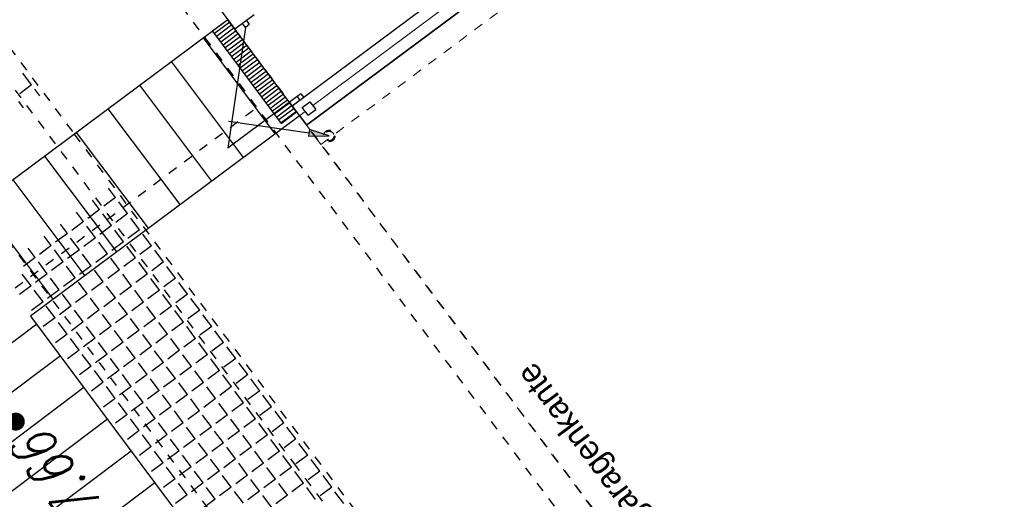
# Model space of a CAD drawing. Header units: metres. Extents: x 2 to 485, y 6 to 594.
# Tile 74 of 176: x 211 to 222, y 270 to 275. Entities that reach past the tile are written whole.
import ezdxf
from ezdxf.enums import TextEntityAlignment as Align

# ---------------------------------------------------------------- set-up
doc = ezdxf.new("R2010")
doc.units = ezdxf.units.M
doc.header["$LTSCALE"] = 0.0125
for name, pattern in [('237-14_Züricher Str._GL_3_RW_2014-11-28_bea$0$STRICHLINIE2', [9.525, 6.35, -3.175]), ('237-14_Züricher Str._GL_3_RW_2014-11-28_bea$0$STRICHPUNKT2', [12.7, 6.35, -3.175, 0, -3.175]), ('260241_A_bea$0$PUNKTIERT', [0.2, 0, -0.2]), ('GESTRICHELT', [0.4, 0.2, -0.2]), ('GEWOFAG_Hof 3_141022_Grundriss_bea$0$AUSGEZOGEN', [0]), ('GEWOFAG_Hof 3_141022_Grundriss_bea$0$VERDECKT2_S2', [0.15, 0.1, -0.05])]:
    doc.linetypes.add(name, pattern=pattern)
for name, color, linetype in [('237-14_Züricher Str._GL_3_RW_2014-11-28_bea$0$__Steiger', 251, 'Continuous'), ('237-14_Züricher Str._GL_3_RW_2014-11-28_bea$0$_GRU_Drainage', 54, '237-14_Züricher Str._GL_3_RW_2014-11-28_bea$0$STRICHPUNKT2'), ('237-14_Züricher Str._GL_3_RW_2014-11-28_bea$0$_GRU_Regenwasser', 150, '237-14_Züricher Str._GL_3_RW_2014-11-28_bea$0$STRICHLINIE2'), ('260241_A_bea$0$B25_EINFASS_GEPKT', 7, '260241_A_bea$0$PUNKTIERT'), ('260241_A_bea$0$B53_HAUPTHOEHEN', 4, 'Continuous'), ('260241_A_bea$0$B54_HOEHEN', 253, 'Continuous'), ('f_entwässerung', 170, 'Continuous'), ('f_feuerwehr', 10, 'Continuous'), ('f_schraff', 251, 'Continuous'), ('f_text_100', 7, 'Continuous'), ('f_weg', 2, 'Continuous')]:
    doc.layers.add(name, color=color, linetype=linetype)
doc.layers.add('GEWOFAG_Hof 3_141022_Grundriss_bea$0$STANDARD', color=7, linetype='GEWOFAG_Hof 3_141022_Grundriss_bea$0$AUSGEZOGEN', lineweight=13)
doc.styles.add('237-14_Züricher Str._GL_3_RW_2014-11-28_bea$0$STANDARD', font='isocp.shx')
doc.styles.add('260241_A_bea$0$ROMANS', font='ROMANS')

# ---------------------------------------------------------------- blocks, each defined once
blk = doc.blocks.new('260241_A_bea$0$HOEHENPKT_ZENTR')
at = {"const_width": 0.75}
blk.add_lwpolyline([(-0.375, 0, 1), (0.375, 0, 1)], format="xyb", close=True, dxfattribs=at)
blk = doc.blocks.new('237-14_Züricher Str._GL_3_RW_2014-11-28_bea$0$2ENDPNO1')
for p, q in [((15, 15), (11.5, 12.5)), ((12.5, 11.5), (15, 15)), ((11.5, 12.5), (12.5, 11.5))]:
    blk.add_line(p, q)
at = {"color": 0}
blk.add_line((0, 0), (12, 12), dxfattribs=at)
blk.add_solid([(11.5, 12.5), (12.5, 11.5), (15, 15)], dxfattribs=at)
at = {"style": '237-14_Züricher Str._GL_3_RW_2014-11-28_bea$0$STANDARD', "width": 0.496216, "flags": 9}
blk.add_attdef('BEZEICHNUNG', text='', height=0.1, rotation=45, dxfattribs=at).set_placement((11.5, 11), (12.21, 11.71), align=Align.FIT)
blk = doc.blocks.new('237-14_Züricher Str._GL_3_RW_2014-11-28_bea$0$AW Steiger')
for radius in [0.6, 0.5]:
    blk.add_circle((0, 0), radius)

msp = doc.modelspace()

# ---------------------------------------------------------------- linework, layer by layer
at = {"layer": '237-14_Züricher Str._GL_3_RW_2014-11-28_bea$0$_GRU_Drainage'}
msp.add_line((218.819, 267.693), (207.587, 282.747), dxfattribs=at)
at = {"layer": '237-14_Züricher Str._GL_3_RW_2014-11-28_bea$0$_GRU_Regenwasser', "ltscale": 0.05}
msp.add_line((211.237, 272.255), (213.921, 274.258), dxfattribs=at)
at = {"layer": '260241_A_bea$0$B25_EINFASS_GEPKT', "color": 7, "linetype": '260241_A_bea$0$PUNKTIERT', "ltscale": 0.5}
for p, q in [((214.332, 270.512), (206.743, 280.668)), ((213.532, 269.913), (205.942, 280.069)), ((219.281, 263.906), (214.332, 270.512))]:
    msp.add_line(p, q, dxfattribs=at)
at = {"layer": 'f_entwässerung', "color": 170}
for p, q in [((213.615, 275.173), (213.455, 275.053)), ((214.332, 274.211), (213.615, 275.173)), ((213.455, 275.053), (214.172, 274.091)), ((214.172, 274.091), (214.332, 274.211))]:
    msp.add_line(p, q, dxfattribs=at)
at = {"layer": 'f_entwässerung', "color": 170, "linetype": 'Continuous'}
for p, q in [((213.637, 275.148), (213.477, 275.028)), ((213.659, 275.118), (213.499, 274.998)), ((213.681, 275.088), (213.521, 274.968)), ((213.704, 275.058), (213.544, 274.938)), ((213.726, 275.028), (213.566, 274.908)), ((213.749, 274.998), (213.589, 274.878)), ((213.771, 274.968), (213.611, 274.848)), ((213.794, 274.938), (213.633, 274.818)), ((213.816, 274.908), (213.656, 274.788)), ((213.838, 274.878), (213.678, 274.758)), ((213.861, 274.848), (213.701, 274.728)), ((213.883, 274.818), (213.723, 274.698)), ((213.906, 274.788), (213.746, 274.668)), ((213.928, 274.757), (213.768, 274.638)), ((213.95, 274.727), (213.79, 274.608)), ((213.973, 274.697), (213.813, 274.577)), ((213.995, 274.667), (213.835, 274.547)), ((214.018, 274.637), (213.858, 274.517)), ((214.04, 274.607), (213.88, 274.487)), ((214.063, 274.577), (213.903, 274.457)), ((214.085, 274.547), (213.925, 274.427)), ((214.107, 274.517), (213.947, 274.397)), ((214.13, 274.487), (213.97, 274.367)), ((214.152, 274.457), (213.992, 274.337)), ((214.175, 274.427), (214.015, 274.307)), ((214.197, 274.397), (214.037, 274.277)), ((214.22, 274.367), (214.06, 274.247)), ((214.242, 274.337), (214.082, 274.217)), ((214.264, 274.307), (214.104, 274.187)), ((214.287, 274.277), (214.127, 274.157)), ((214.309, 274.246), (214.149, 274.127)), ((214.332, 274.216), (214.172, 274.097))]:
    msp.add_line(p, q, dxfattribs=at)
at = {"layer": 'f_feuerwehr', "linetype": 'GESTRICHELT'}
for p, q in [((203.559, 285.304), (212.013, 273.978)), ((214.014, 274.64), (241.711, 237.532)), ((212.013, 273.978), (240.108, 236.336))]:
    msp.add_line(p, q, dxfattribs=at)
at = {"layer": 'f_schraff', "linetype": 'Continuous'}
for p, q in [((214.111, 273.983), (213.36, 274.983)), ((213.78, 273.736), (213.029, 274.736)), ((211.567, 274.493), (211.476, 274.615)), ((211.567, 274.493), (211.445, 274.401)), ((213.449, 273.489), (212.698, 274.489)), ((211.653, 274.377), (211.601, 274.447)), ((211.484, 274.254), (211.433, 274.321)), ((213.118, 273.243), (212.368, 274.242)), ((212.787, 272.996), (212.037, 273.995)), ((212.457, 272.749), (211.706, 273.748)), ((212.126, 272.502), (211.375, 273.502)), ((212.444, 273.317), (212.372, 273.414)), ((211.795, 272.255), (211.044, 273.255)), ((212.276, 273.192), (212.204, 273.289)), ((212.444, 273.317), (212.322, 273.226)), ((212.57, 273.149), (212.479, 273.271)), ((212.108, 273.066), (212.036, 273.164)), ((212.276, 273.192), (212.154, 273.1)), ((212.402, 273.024), (212.311, 273.146)), ((212.57, 273.149), (212.448, 273.058)), ((211.941, 272.941), (211.868, 273.038)), ((212.108, 273.066), (211.986, 272.975)), ((212.695, 272.981), (212.604, 273.103)), ((211.941, 272.941), (211.818, 272.85)), ((212.234, 272.898), (212.143, 273.02)), ((212.402, 273.024), (212.28, 272.932)), ((212.527, 272.856), (212.436, 272.978)), ((212.695, 272.981), (212.573, 272.89)), ((212.82, 272.813), (212.729, 272.935)), ((211.773, 272.816), (211.7, 272.913)), ((212.066, 272.773), (211.975, 272.895)), ((212.234, 272.898), (212.112, 272.807)), ((212.359, 272.73), (212.268, 272.852)), ((212.527, 272.856), (212.405, 272.765)), ((211.605, 272.69), (211.532, 272.788)), ((211.773, 272.816), (211.65, 272.724)), ((211.898, 272.648), (211.807, 272.77)), ((212.066, 272.773), (211.944, 272.682)), ((212.191, 272.605), (212.1, 272.727)), ((212.359, 272.73), (212.237, 272.639)), ((212.652, 272.688), (212.561, 272.81)), ((212.82, 272.813), (212.698, 272.722)), ((212.946, 272.645), (212.855, 272.767)), ((211.605, 272.69), (211.482, 272.599)), ((211.73, 272.522), (211.639, 272.645)), ((211.898, 272.648), (211.776, 272.557)), ((212.484, 272.562), (212.393, 272.685)), ((212.652, 272.688), (212.53, 272.597)), ((212.778, 272.52), (212.687, 272.642)), ((212.946, 272.645), (212.824, 272.554)), ((211.562, 272.397), (211.471, 272.519)), ((211.73, 272.522), (211.608, 272.431)), ((212.023, 272.48), (211.932, 272.602)), ((212.191, 272.605), (212.069, 272.514)), ((212.316, 272.437), (212.225, 272.559)), ((212.484, 272.562), (212.362, 272.471)), ((212.61, 272.394), (212.519, 272.517)), ((212.778, 272.52), (212.656, 272.429)), ((213.071, 272.477), (212.98, 272.599)), ((211.855, 272.354), (211.764, 272.477)), ((212.023, 272.48), (211.901, 272.389)), ((212.149, 272.312), (212.057, 272.434)), ((212.316, 272.437), (212.194, 272.346)), ((212.903, 272.352), (212.812, 272.474)), ((213.071, 272.477), (212.949, 272.386)), ((213.196, 272.309), (213.105, 272.431)), ((211.562, 272.397), (211.44, 272.306)), ((211.687, 272.229), (211.596, 272.351)), ((211.855, 272.354), (211.733, 272.263)), ((211.981, 272.186), (211.889, 272.309)), ((212.149, 272.312), (212.026, 272.221)), ((212.442, 272.269), (212.351, 272.391)), ((212.61, 272.394), (212.488, 272.303)), ((212.735, 272.226), (212.644, 272.349)), ((212.903, 272.352), (212.781, 272.261)), ((213.028, 272.184), (212.937, 272.306)), ((213.196, 272.309), (213.074, 272.218)), ((211.687, 272.229), (211.565, 272.138)), ((212.274, 272.144), (212.183, 272.266)), ((212.442, 272.269), (212.32, 272.178)), ((212.567, 272.101), (212.476, 272.223)), ((212.735, 272.226), (212.613, 272.135)), ((213.322, 272.141), (213.23, 272.263)), ((211.813, 272.061), (211.721, 272.183)), ((211.981, 272.186), (211.858, 272.095)), ((212.106, 272.019), (212.015, 272.141)), ((212.274, 272.144), (212.152, 272.053)), ((212.567, 272.101), (212.445, 272.01)), ((212.86, 272.059), (212.769, 272.181)), ((213.028, 272.184), (212.906, 272.093)), ((213.154, 272.016), (213.063, 272.138)), ((213.322, 272.141), (213.199, 272.05)), ((211.813, 272.061), (211.69, 271.97)), ((211.938, 271.893), (211.847, 272.015)), ((212.106, 272.019), (211.984, 271.927)), ((212.399, 271.976), (212.308, 272.098)), ((212.692, 271.933), (212.601, 272.055)), ((212.86, 272.059), (212.738, 271.967)), ((212.986, 271.891), (212.895, 272.013)), ((213.154, 272.016), (213.031, 271.925)), ((213.447, 271.973), (213.356, 272.095)), ((211.621, 271.996), (207.516, 268.912)), ((212.231, 271.851), (212.14, 271.973)), ((212.399, 271.976), (212.277, 271.885)), ((212.524, 271.808), (212.433, 271.93)), ((212.692, 271.933), (212.57, 271.842)), ((213.279, 271.848), (213.188, 271.97)), ((213.447, 271.973), (213.325, 271.882)), ((213.572, 271.805), (213.481, 271.927)), ((211.938, 271.893), (211.816, 271.802)), ((212.063, 271.725), (211.972, 271.847)), ((212.231, 271.851), (212.109, 271.759)), ((212.357, 271.683), (212.265, 271.805)), ((212.524, 271.808), (212.402, 271.717)), ((212.818, 271.765), (212.727, 271.887)), ((212.986, 271.891), (212.864, 271.799)), ((213.111, 271.723), (213.02, 271.845)), ((213.279, 271.848), (213.157, 271.757)), ((213.404, 271.68), (213.313, 271.802)), ((213.572, 271.805), (213.45, 271.714)), ((212.063, 271.725), (211.941, 271.634)), ((212.65, 271.64), (212.559, 271.762)), ((212.818, 271.765), (212.696, 271.674)), ((212.943, 271.597), (212.852, 271.719)), ((213.111, 271.723), (212.989, 271.631)), ((213.698, 271.637), (213.606, 271.76)), ((211.868, 271.665), (207.763, 268.582)), ((212.189, 271.557), (212.097, 271.679)), ((212.357, 271.683), (212.234, 271.591)), ((212.482, 271.515), (212.391, 271.637)), ((212.65, 271.64), (212.528, 271.549)), ((212.775, 271.472), (212.684, 271.594)), ((212.943, 271.597), (212.821, 271.506)), ((213.236, 271.555), (213.145, 271.677)), ((213.404, 271.68), (213.282, 271.589)), ((213.53, 271.512), (213.438, 271.634)), ((213.698, 271.637), (213.575, 271.546)), ((213.823, 271.469), (213.732, 271.592)), ((212.189, 271.557), (212.066, 271.466)), ((212.314, 271.389), (212.223, 271.511)), ((212.482, 271.515), (212.36, 271.424)), ((213.068, 271.429), (212.977, 271.552)), ((213.236, 271.555), (213.114, 271.464)), ((213.362, 271.387), (213.27, 271.509)), ((213.53, 271.512), (213.407, 271.421)), ((212.314, 271.389), (212.192, 271.298)), ((212.607, 271.347), (212.516, 271.469)), ((212.775, 271.472), (212.653, 271.381)), ((212.9, 271.304), (212.809, 271.426)), ((213.068, 271.429), (212.946, 271.338)), ((213.194, 271.261), (213.103, 271.384)), ((213.362, 271.387), (213.239, 271.296)), ((213.655, 271.344), (213.564, 271.466)), ((213.823, 271.469), (213.701, 271.378)), ((213.948, 271.301), (213.857, 271.424)), ((212.114, 271.334), (208.011, 268.252)), ((212.439, 271.221), (212.348, 271.344)), ((212.607, 271.347), (212.485, 271.256)), ((212.732, 271.179), (212.641, 271.301)), ((212.9, 271.304), (212.778, 271.213)), ((213.487, 271.219), (213.396, 271.341)), ((213.655, 271.344), (213.533, 271.253)), ((213.78, 271.176), (213.689, 271.298)), ((213.948, 271.301), (213.826, 271.21)), ((212.439, 271.221), (212.317, 271.13)), ((212.565, 271.053), (212.473, 271.176)), ((212.732, 271.179), (212.61, 271.088)), ((213.026, 271.136), (212.935, 271.258)), ((213.194, 271.261), (213.072, 271.17)), ((213.319, 271.093), (213.228, 271.216)), ((213.487, 271.219), (213.365, 271.128)), ((213.78, 271.176), (213.658, 271.085)), ((214.073, 271.134), (213.982, 271.256)), ((212.858, 271.011), (212.767, 271.133)), ((213.026, 271.136), (212.904, 271.045)), ((213.151, 270.968), (213.06, 271.09)), ((213.319, 271.093), (213.197, 271.002)), ((213.612, 271.051), (213.521, 271.173)), ((213.906, 271.008), (213.814, 271.13)), ((214.073, 271.134), (213.951, 271.042)), ((214.199, 270.966), (214.108, 271.088)), ((212.361, 271.003), (208.259, 267.922)), ((212.565, 271.053), (212.442, 270.962)), ((212.69, 270.885), (212.599, 271.008)), ((212.858, 271.011), (212.736, 270.92)), ((213.444, 270.926), (213.353, 271.048)), ((213.612, 271.051), (213.49, 270.96)), ((213.738, 270.883), (213.646, 271.005)), ((213.906, 271.008), (213.783, 270.917)), ((212.69, 270.885), (212.568, 270.794)), ((212.983, 270.843), (212.892, 270.965)), ((213.151, 270.968), (213.029, 270.877)), ((213.276, 270.8), (213.185, 270.922)), ((213.444, 270.926), (213.322, 270.834)), ((213.57, 270.758), (213.478, 270.88)), ((213.738, 270.883), (213.615, 270.792)), ((214.031, 270.84), (213.94, 270.962)), ((214.199, 270.966), (214.077, 270.874)), ((214.324, 270.798), (214.233, 270.92)), ((212.815, 270.718), (212.724, 270.84)), ((212.983, 270.843), (212.861, 270.752)), ((213.108, 270.675), (213.017, 270.797)), ((213.276, 270.8), (213.154, 270.709)), ((213.863, 270.715), (213.772, 270.837)), ((214.031, 270.84), (213.909, 270.749)), ((214.156, 270.672), (214.065, 270.794)), ((214.324, 270.798), (214.202, 270.706)), ((212.608, 270.672), (208.506, 267.591)), ((212.815, 270.718), (212.693, 270.626)), ((212.94, 270.55), (212.849, 270.672)), ((213.108, 270.675), (212.986, 270.584)), ((213.402, 270.632), (213.311, 270.754)), ((213.57, 270.758), (213.447, 270.666)), ((213.695, 270.59), (213.604, 270.712)), ((213.863, 270.715), (213.741, 270.624)), ((213.988, 270.547), (213.897, 270.669)), ((214.156, 270.672), (214.034, 270.581)), ((214.449, 270.63), (214.358, 270.752)), ((213.234, 270.507), (213.143, 270.629)), ((213.402, 270.632), (213.28, 270.541)), ((213.527, 270.464), (213.436, 270.586)), ((213.695, 270.59), (213.573, 270.498)), ((214.281, 270.504), (214.19, 270.626)), ((214.449, 270.63), (214.327, 270.539)), ((214.575, 270.462), (214.484, 270.584)), ((212.94, 270.55), (212.818, 270.458)), ((213.066, 270.382), (212.975, 270.504)), ((213.234, 270.507), (213.112, 270.416)), ((213.359, 270.339), (213.268, 270.461)), ((213.527, 270.464), (213.405, 270.373)), ((213.82, 270.422), (213.729, 270.544)), ((213.988, 270.547), (213.866, 270.456)), ((214.114, 270.379), (214.022, 270.501)), ((214.281, 270.504), (214.159, 270.413)), ((214.407, 270.336), (214.316, 270.459)), ((214.575, 270.462), (214.453, 270.371)), ((213.066, 270.382), (212.944, 270.29)), ((213.652, 270.296), (213.561, 270.418)), ((213.82, 270.422), (213.698, 270.331)), ((213.946, 270.254), (213.854, 270.376)), ((214.114, 270.379), (213.991, 270.288)), ((214.7, 270.294), (214.609, 270.416)), ((212.855, 270.342), (208.754, 267.261)), ((213.191, 270.214), (213.1, 270.336)), ((213.359, 270.339), (213.237, 270.248)), ((213.484, 270.171), (213.393, 270.293)), ((213.652, 270.296), (213.53, 270.205)), ((213.778, 270.128), (213.686, 270.251)), ((213.946, 270.254), (213.823, 270.163)), ((214.239, 270.211), (214.148, 270.333)), ((214.407, 270.336), (214.285, 270.245)), ((214.532, 270.168), (214.441, 270.291)), ((214.7, 270.294), (214.578, 270.203)), ((213.191, 270.214), (213.069, 270.123)), ((213.484, 270.171), (213.362, 270.08)), ((214.071, 270.086), (213.98, 270.208)), ((214.239, 270.211), (214.117, 270.12)), ((214.825, 270.126), (214.734, 270.248))]:
    msp.add_line(p, q, dxfattribs=at)
at = {"layer": 'f_weg'}
for p, q in [((213.615, 275.173), (210.81, 273.08)), ((214.362, 274.171), (211.558, 272.078)), ((211.558, 272.078), (238.905, 235.439))]:
    msp.add_line(p, q, dxfattribs=at)
at = {"layer": 'GEWOFAG_Hof 3_141022_Grundriss_bea$0$STANDARD', "color": 7, "linetype": 'GEWOFAG_Hof 3_141022_Grundriss_bea$0$VERDECKT2_S2', "lineweight": 18}
msp.add_line((219.326, 267.518), (206.366, 284.892), dxfattribs=at)
at = {"layer": 'GEWOFAG_Hof 3_141022_Grundriss_bea$0$STANDARD', "color": 7, "linetype": 'GEWOFAG_Hof 3_141022_Grundriss_bea$0$AUSGEZOGEN', "lineweight": 25}
for p, q in [((218.296, 277.261), (214.288, 274.271)), ((214.438, 274.071), (218.646, 277.21)), ((212.793, 276.275), (213.69, 275.073)), ((213.891, 275.223), (213.69, 275.073)), ((213.8, 275.093), (213.617, 273.833)), ((213.8, 275.093), (213.77, 275.133)), ((213.84, 275.123), (213.8, 275.093)), ((213.811, 275.163), (213.84, 275.123)), ((214.338, 274.371), (213.617, 273.833)), ((214.379, 274.401), (214.338, 274.371)), ((214.338, 274.371), (214.368, 274.331)), ((214.379, 274.401), (214.408, 274.361)), ((214.288, 274.271), (214.438, 274.071)), ((214.393, 274.256), (214.473, 274.316)), ((214.473, 274.316), (214.533, 274.236)), ((214.453, 274.176), (214.393, 274.256)), ((214.453, 274.176), (214.533, 274.236))]:
    msp.add_line(p, q, dxfattribs=at)
at = {"layer": 'GEWOFAG_Hof 3_141022_Grundriss_bea$0$STANDARD', "color": 7, "linetype": 'GEWOFAG_Hof 3_141022_Grundriss_bea$0$AUSGEZOGEN', "lineweight": 35}
msp.add_line((214.438, 274.071), (218.646, 277.21), dxfattribs=at)
at = {"layer": 'GEWOFAG_Hof 3_141022_Grundriss_bea$0$STANDARD', "color": 7, "linetype": 'GEWOFAG_Hof 3_141022_Grundriss_bea$0$AUSGEZOGEN', "lineweight": 18}
for p, q in [((214.503, 274.276), (216.427, 275.711)), ((214.228, 274.352), (213.72, 275.033))]:
    msp.add_line(p, q, dxfattribs=at)
at = {"layer": 'GEWOFAG_Hof 3_141022_Grundriss_bea$0$STANDARD', "color": 7, "linetype": 'GEWOFAG_Hof 3_141022_Grundriss_bea$0$AUSGEZOGEN', "lineweight": 13}
msp.add_line((214.423, 274.216), (214.363, 274.171), dxfattribs=at)
at = {"layer": 'GEWOFAG_Hof 3_141022_Grundriss_bea$0$STANDARD', "color": 7, "linetype": 'GEWOFAG_Hof 3_141022_Grundriss_bea$0$VERDECKT2_S2', "lineweight": 18}
msp.add_lwpolyline([(212.644, 276.476), (217.052, 279.764), (218.996, 277.159), (214.587, 273.871)], close=True, dxfattribs=at)

# ---------------------------------------------------------------- block references
at = {"layer": '237-14_Züricher Str._GL_3_RW_2014-11-28_bea$0$__Steiger', "xscale": 0.05, "yscale": 0.05, "zscale": 0.001, "rotation": 306.7275850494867}
msp.add_blockref('237-14_Züricher Str._GL_3_RW_2014-11-28_bea$0$2ENDPNO1', (213.624, 274.113), dxfattribs=at)
at = {"layer": '237-14_Züricher Str._GL_3_RW_2014-11-28_bea$0$_GRU_Regenwasser', "xscale": 0.1, "yscale": 0.1, "zscale": 0.001, "rotation": 126.7275850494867}
msp.add_blockref('237-14_Züricher Str._GL_3_RW_2014-11-28_bea$0$AW Steiger', (214.674, 273.96), dxfattribs=at)
at = {"layer": '260241_A_bea$0$B54_HOEHEN', "color": 252, "xscale": 0.125, "yscale": 0.125}
msp.add_blockref('260241_A_bea$0$HOEHENPKT_ZENTR', (211.403, 270.979), dxfattribs=at)

# ---------------------------------------------------------------- texts
at = {"layer": '260241_A_bea$0$B53_HAUPTHOEHEN', "color": 252, "style": '260241_A_bea$0$ROMANS', "oblique": 15, "width": 0.75}
msp.add_text('557.66', height=0.45, rotation=126.6418, dxfattribs=at).set_placement((211.545, 270.788), align=Align.MIDDLE_RIGHT)
at = {"layer": 'f_text_100'}
msp.add_text('Tiefgaragenkante', height=0.25, rotation=126.7276, dxfattribs=at).set_placement((218.363, 269.531))

doc.saveas('drawing.dxf')
